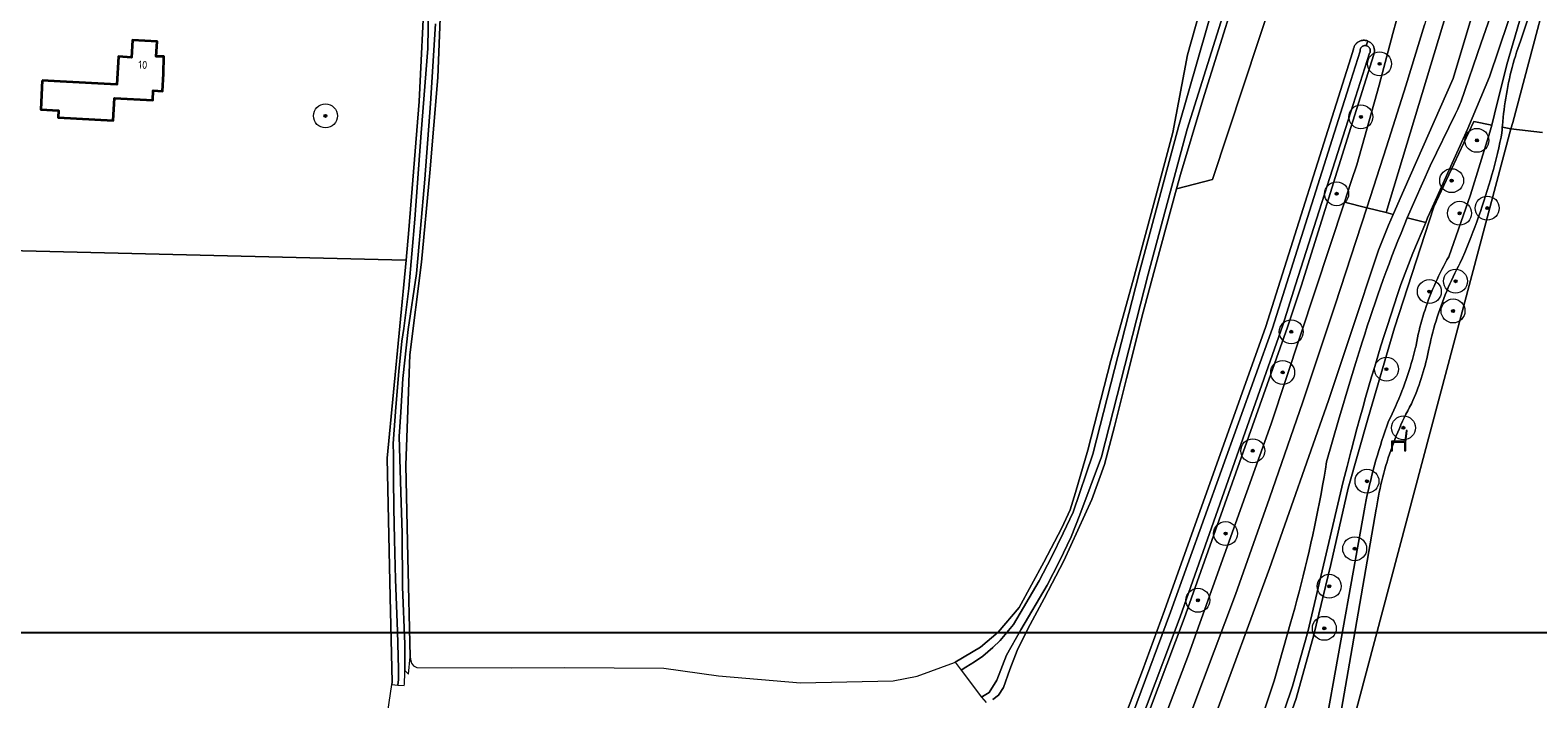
# Model space of a CAD drawing. Extents: x 154222 to 160093, y 456746 to 462495.
# Tile 26 of 254: x 156920 to 157172, y 460858 to 460970. Entities that reach past the tile are written whole.
import ezdxf
from ezdxf.enums import TextEntityAlignment as Align

# ---------------------------------------------------------------- set-up
doc = ezdxf.new("R2010")
doc.units = 0
doc.header["$LTSCALE"] = 0.75
doc.layers.get('0').update_dxf_attribs({"linetype": 'CONTINUOUS'})
doc.layers.get('DEFPOINTS').update_dxf_attribs({"linetype": 'CONTINUOUS'})
for name, color, linetype, lineweight in [('B-XX-GR-BEPLANTING_CULTUUR_BOSPLANTSOEN-GV', 252, 'CONTINUOUS', 18), ('B-XX-GR-BEPLANTING_CULTUUR_HEESTERS-GV', 252, 'CONTINUOUS', 18), ('B-XX-GR-BOOM-S', 252, 'CONTINUOUS', 25), ('B-XX-GR-GRAS-GV', 252, 'CONTINUOUS', 13), ('B-XX-IE-MEUBILAIR_WEGMEUBILAIR-S', 252, 'CONTINUOUS', 25), ('B-XX-OG-BEBOUWING-GV', 6, 'CONTINUOUS', 35), ('B-XX-OG-BEBOUWING-T18', 1, 'CONTINUOUS', 18), ('B-XX-OG-TERREIN_CULTUURSCHEIDING-GV', 252, 'CONTINUOUS', 18), ('B-XX-OG-TERREIN_ERF-GV', 252, 'CONTINUOUS', 18), ('B-XX-OG-TERREIN_ONBEGROEID-GV', 252, 'CONTINUOUS', 18), ('B-XX-OG-WATER_SLOOT-GV', 252, 'CONTINUOUS', 18), ('B-XX-VH-VERHARDING_ASFALT-GV', 252, 'CONTINUOUS', 18), ('B-XX-VH-VERHARDING_HALFVERHARDING-GV', 252, 'CONTINUOUS', 18)]:
    doc.layers.add(name, color=color, linetype=linetype, lineweight=lineweight)
doc.styles.add('NLCS-ISO-M-T18', font='NLCS-ISO.ttf', dxfattribs={"height": 1.8})

# ---------------------------------------------------------------- blocks, each defined once
blk = doc.blocks.new('SIE-WEG_ZITBANK-SO')
at = {"color": 0, "linetype": 'ByBlock', "lineweight": 18}
blk.add_lwpolyline([(-0.91, -1.63), (-0.91, -0.2), (1.09, -0.2), (1.09, -1.63), (1.29, -1.63), (1.29, -0.21), (1.54, 1.78), (1.33, 1.78), (1.11, 0), (-1.11, 0), (-1.11, -1.63)], close=True, dxfattribs=at)
blk = doc.blocks.new('SGR-BOOM_01-SO')
at = {"linetype": 'ByBlock', "lineweight": 18}
h = blk.add_hatch(color=0, dxfattribs=at)
h.dxf.hatch_style = 1
edge = h.paths.add_edge_path()
edge.add_arc((0, 0), 0.25, 0, 360)
at = {"color": 0, "linetype": 'ByBlock', "lineweight": 18}
for radius in [2, 0.25]:
    blk.add_circle((0, 0), radius, dxfattribs=at)

msp = doc.modelspace()

# ---------------------------------------------------------------- linework, layer by layer
at = {"layer": 'B-XX-GR-BEPLANTING_CULTUUR_BOSPLANTSOEN-GV'}
for points in [[(157135.301, 460848.855), (157140.441, 460877.398), (157142.783, 460890.407), (157142.856, 460890.788), (157143.024, 460891.627), (157143.199, 460892.464), (157143.383, 460893.299), (157143.573, 460894.132), (157143.772, 460894.964), (157143.979, 460895.794), (157144.193, 460896.621), (157144.415, 460897.447), (157144.645, 460898.271), (157144.882, 460899.092), (157145.127, 460899.911), (157145.38, 460900.728), (157145.641, 460901.543), (157145.909, 460902.355), (157146.184, 460903.164), (157146.467, 460903.971), (157146.758, 460904.775), (157147.062, 460905.396), (157147.359, 460906.021), (157147.649, 460906.65), (157147.931, 460907.281), (157148.206, 460907.916), (157148.474, 460908.554), (157148.734, 460909.195), (157148.987, 460909.839), (157149.232, 460910.486), (157149.47, 460911.136), (157149.701, 460911.788), (157149.924, 460912.443), (157150.139, 460913.101), (157150.346, 460913.761), (157150.546, 460914.423), (157150.739, 460915.088), (157150.923, 460915.754), (157151.1, 460916.423), (157151.269, 460917.094), (157151.294, 460917.195), (157151.355, 460917.533), (157151.47, 460918.129), (157151.593, 460918.724), (157151.723, 460919.318), (157151.862, 460919.909), (157152.008, 460920.499), (157152.162, 460921.087), (157152.323, 460921.672), (157152.493, 460922.256), (157152.67, 460922.837), (157152.854, 460923.416), (157153.046, 460923.992), (157153.246, 460924.566), (157153.453, 460925.137), (157153.668, 460925.705), (157153.89, 460926.271), (157154.12, 460926.833), (157154.357, 460927.393), (157154.602, 460927.949), (157154.853, 460928.502), (157155.112, 460929.051), (157155.378, 460929.598), (157155.652, 460930.14), (157155.932, 460930.679), (157156.22, 460931.214), (157156.514, 460931.746), (157156.816, 460932.273), (157160.447, 460942.637), (157163.707, 460953.123), (157163.999, 460954.257), (157161.014, 460954.871), (157154.336, 460940.644), (157147.731, 460920.41), (157143.365, 460905.355), (157140.009, 460893.608), (157137.123, 460880.829), (157134.251, 460869.087), (157131.291, 460858.456), (157112.987, 460806.78)], [(157140.441, 460853.082), (157167.227, 460953.661), (157165.802, 460953.953), (157165.779, 460953.959), (157165.748, 460953.485), (157165.721, 460953.01), (157165.566, 460952.268), (157165.37, 460951.368), (157165.166, 460950.47), (157164.955, 460949.574), (157164.736, 460948.679), (157164.508, 460947.786), (157164.274, 460946.896), (157164.031, 460946.007), (157163.781, 460945.121), (157163.523, 460944.237), (157163.258, 460943.355), (157162.984, 460942.475), (157162.704, 460941.598), (157162.415, 460940.723), (157162.119, 460939.851), (157161.816, 460938.981), (157161.505, 460938.114), (157161.186, 460937.25), (157160.86, 460936.389), (157160.526, 460935.53), (157160.185, 460934.675), (157159.837, 460933.822), (157159.481, 460932.973), (157159.118, 460932.126), (157158.747, 460931.283), (157158.44, 460930.701), (157158.139, 460930.116), (157157.847, 460929.528), (157157.561, 460928.935), (157157.282, 460928.339), (157157.011, 460927.74), (157156.747, 460927.138), (157156.49, 460926.533), (157156.24, 460925.924), (157155.999, 460925.312), (157155.764, 460924.698), (157155.537, 460924.081), (157155.318, 460923.461), (157155.106, 460922.838), (157154.902, 460922.213), (157154.705, 460921.585), (157154.516, 460920.955), (157154.334, 460920.323), (157154.161, 460919.689), (157153.995, 460919.052), (157153.837, 460918.414), (157153.686, 460917.774), (157153.544, 460917.132), (157153.52, 460917.021), (157153.496, 460916.896), (157153.385, 460916.339), (157153.267, 460915.784), (157153.141, 460915.23), (157153.007, 460914.679), (157152.865, 460914.129), (157152.715, 460913.581), (157152.558, 460913.036), (157152.393, 460912.493), (157152.22, 460911.952), (157152.04, 460911.414), (157151.852, 460910.878), (157151.657, 460910.345), (157151.454, 460909.815), (157151.244, 460909.287), (157151.026, 460908.763), (157150.801, 460908.242), (157150.569, 460907.724), (157150.26, 460907.142), (157149.958, 460906.557), (157149.664, 460905.968), (157149.376, 460905.375), (157149.096, 460904.779), (157148.823, 460904.18), (157148.557, 460903.577), (157148.299, 460902.972), (157148.048, 460902.363), (157147.804, 460901.751), (157147.568, 460901.136), (157147.339, 460900.518), (157147.118, 460899.898), (157146.905, 460899.275), (157146.698, 460898.649), (157146.5, 460898.021), (157146.309, 460897.391), (157146.126, 460896.758), (157145.951, 460896.124), (157145.783, 460895.487), (157145.623, 460894.848), (157145.471, 460894.207), (157145.327, 460893.564), (157145.19, 460892.92), (157145.062, 460892.274), (157144.941, 460891.627), (157144.828, 460890.978), (157144.723, 460890.328), (157144.685, 460890.081), (157140.441, 460865.638), (157137.32, 460847.666)]]:
    msp.add_lwpolyline(points, dxfattribs=at)
at = {"layer": 'B-XX-GR-BEPLANTING_CULTUUR_HEESTERS-GV'}
msp.add_lwpolyline([(157140.441, 461045.148), (157139.189, 461045.538), (157138.556, 461043.304), (157139.256, 461043.077), (157140.375, 461042.132), (157140.639, 461040.962), (157140.536, 461038.637), (157140.205, 461037.631), (157139.138, 461034.169), (157134.368, 461015.574), (157129.729, 461000), (157126.587, 460992.699), (157120.946, 460975.271), (157115.716, 460958.51), (157111.942, 460946.028), (157111.287, 460943.631), (157117.295, 460945.181), (157135.427, 461000), (157137.384, 461006.512), (157137.621, 461007.213), (157140.441, 461016.565), (157141.427, 461019.836), (157142.443, 461023.207), (157144.552, 461043.867)], close=True, dxfattribs=at)
at = {"layer": 'B-XX-GR-GRAS-GV'}
for points in [[(156988.437, 460979.321), (156987.729, 460962.268), (156986.398, 460946.287), (156985.028, 460931.355), (156983.087, 460915.908), (156982.395, 460897.473), (156982.731, 460881.997), (156983.119, 460865.426), (156983.205, 460864.746), (156983.337, 460864.329), (156983.696, 460863.901), (156984.222, 460863.617), (157000, 460863.56), (157008.951, 460863.598), (157025.557, 460863.494), (157034.663, 460862.225), (157048.401, 460861.054), (157063.894, 460861.407), (157067.901, 460862.179), (157074.15, 460864.476), (157074.243, 460864.53), (157078.502, 460867.011), (157081.473, 460869.513), (157084.98, 460873.675), (157089.121, 460881.255), (157092.079, 460886.974), (157093.504, 460889.992), (157094.37, 460892.867), (157096.446, 460899.949), (157100.282, 460914.919), (157104.053, 460928.347), (157107.821, 460942.406), (157110.656, 460953.064), (157113.098, 460966.032), (157118.08, 460983.632)], [(156966.38, 460709.783), (156967.455, 460727.659), (156969.192, 460747.135), (156971.062, 460773.384), (156971.487, 460778.361), (156972.234, 460787.111), (156973.844, 460805.347), (156974.293, 460811.924), (156974.937, 460821.339), (156976.788, 460838.622), (156980.043, 460860.785), (156980.098, 460861.163), (156979.788, 460875.368), (156979.28, 460898.602), (156982.468, 460931.735), (156982.329, 460931.738), (156874.733, 460934.345)]]:
    msp.add_lwpolyline(points, dxfattribs=at)
at = {"layer": 'B-XX-OG-BEBOUWING-GV'}
msp.add_lwpolyline([(156921.594, 460961.767), (156921.334, 460956.905), (156924.297, 460956.746), (156924.233, 460955.542), (156933.443, 460955.049), (156933.645, 460958.82), (156940.055, 460958.477), (156940.141, 460960.074), (156941.687, 460959.991), (156941.84, 460962.854), (156941.926, 460965.737), (156940.66, 460965.775), (156940.793, 460968.257), (156936.657, 460968.478), (156936.503, 460965.62), (156934.334, 460965.736), (156934.085, 460961.098), (156924.555, 460961.608)], close=True, dxfattribs=at)
at = {"layer": 'B-XX-OG-TERREIN_CULTUURSCHEIDING-GV'}
for points in [[(157174.787, 461020.986), (157168.829, 461000), (157163.455, 460981.861), (157157.57, 460962.092), (157149.329, 460943.41), (157147.54, 460939.373), (157146.734, 460937.554), (157145.081, 460933.38), (157140.441, 460919.458), (157136.711, 460908.268), (157126.857, 460880.147), (157117.303, 460854.316)], [(157135.427, 461000), (157117.295, 460945.181), (157111.287, 460943.631), (157107.861, 460931.092), (157105.718, 460923.029), (157102.92, 460911.916), (157100.916, 460903.923), (157099.222, 460897.542), (157097.106, 460891.72), (157092.448, 460881.477), (157089.178, 460875.16), (157086.393, 460870.107), (157084.655, 460866.493), (157083.405, 460863.266), (157082.365, 460860.285), (157081.528, 460859.022), (157080.585, 460858.248)], [(157112.987, 460806.78), (157131.291, 460858.456), (157134.251, 460869.087), (157137.123, 460880.829), (157140.009, 460893.608), (157143.365, 460905.355), (157147.731, 460920.41), (157154.336, 460940.644), (157161.014, 460954.871), (157163.999, 460954.257), (157164.481, 460956.13), (157166.552, 460964.398), (157169.699, 460975.364), (157174.967, 460990.259)], [(157113.464, 460819.138), (157127.594, 460861.392), (157129.927, 460869.497), (157130.314, 460870.844), (157130.693, 460872.193), (157131.065, 460873.545), (157131.429, 460874.898), (157131.785, 460876.254), (157132.133, 460877.611), (157132.474, 460878.971), (157132.807, 460880.332), (157133.132, 460881.695), (157133.45, 460883.06), (157133.759, 460884.427), (157134.061, 460885.796), (157134.355, 460887.166), (157134.641, 460888.538), (157134.919, 460889.912), (157135.19, 460891.287), (157135.452, 460892.664), (157135.707, 460894.042), (157135.954, 460895.422), (157136.193, 460896.803), (157136.391, 460897.986), (157138.368, 460904.951), (157140.441, 460911.887), (157141.277, 460914.592), (157142.128, 460917.292), (157142.355, 460918.027), (157142.769, 460919.345), (157143.19, 460920.66), (157143.618, 460921.973), (157144.055, 460923.284), (157144.499, 460924.591), (157144.95, 460925.897), (157145.409, 460927.199), (157145.876, 460928.499), (157146.35, 460929.796), (157146.832, 460931.091), (157147.321, 460932.383), (157147.817, 460933.671), (157148.321, 460934.957), (157148.833, 460936.24), (157149.352, 460937.52), (157149.878, 460938.797), (157153.7, 460947.504), (157157.865, 460956.053), (157158.311, 460956.97), (157158.75, 460957.89), (157158.865, 460958.135), (157162.259, 460968.042), (157170.579, 460991.97)], [(157175.403, 460988.154), (157168.791, 460968.335), (157168.574, 460967.715), (157168.364, 460967.093), (157168.162, 460966.468), (157167.968, 460965.841), (157167.781, 460965.211), (157167.602, 460964.58), (157167.431, 460963.946), (157167.267, 460963.31), (157167.111, 460962.672), (157166.963, 460962.032), (157166.823, 460961.391), (157166.69, 460960.747), (157166.566, 460960.103), (157166.449, 460959.457), (157166.34, 460958.809), (157166.239, 460958.16), (157166.146, 460957.51), (157166.061, 460956.859), (157165.984, 460956.207), (157165.914, 460955.554), (157165.853, 460954.9), (157165.8, 460954.246), (157165.779, 460953.959), (157165.802, 460953.953), (157167.227, 460953.661), (157167.516, 460954.747), (157176.315, 460987.789)], [(157168.325, 460976.267), (157163.614, 460962.359), (157160.001, 460953.7), (157156.899, 460946.826), (157153.603, 460939.531), (157153.281, 460938.784), (157152.962, 460938.036), (157150.832, 460932.871), (157148.813, 460927.661), (157148.239, 460925.954), (157147.672, 460924.245), (157147.113, 460922.532), (157146.562, 460920.818), (157146.018, 460919.101), (157145.481, 460917.382), (157144.953, 460915.66), (157144.432, 460913.936), (157143.919, 460912.209), (157143.413, 460910.481), (157142.915, 460908.75), (157142.425, 460907.017), (157141.942, 460905.282), (157141.468, 460903.545), (157141.001, 460901.805), (157140.541, 460900.064), (157140.441, 460899.68), (157139.805, 460897.205), (157139.184, 460894.726), (157133.228, 460869.604), (157130.687, 460860.522), (157116.432, 460818.317)], [(157103.648, 460840.367), (157113.317, 460865.736), (157127.092, 460904.335), (157139.354, 460941.39), (157140.441, 460944.674), (157140.568, 460945.059), (157141.429, 460947.653), (157145.185, 460960.994), (157147.49, 460969.587), (157148.077, 460971.848)], [(157101.92, 460853.504), (157105.598, 460863.119), (157109.287, 460873.134), (157126.218, 460920.601), (157140.441, 460965.564), (157140.892, 460966.991), (157140.911, 460967.094), (157140.941, 460967.209), (157140.978, 460967.322), (157141.023, 460967.432), (157141.074, 460967.538), (157141.133, 460967.641), (157141.199, 460967.74), (157141.271, 460967.834), (157141.35, 460967.923), (157141.434, 460968.006), (157141.524, 460968.084), (157141.619, 460968.155), (157141.718, 460968.22), (157141.821, 460968.278), (157141.929, 460968.329), (157142.039, 460968.373), (157142.152, 460968.409), (157142.267, 460968.437), (157142.384, 460968.458), (157142.502, 460968.47), (157142.62, 460968.475), (157142.739, 460968.472), (157142.857, 460968.46), (157142.974, 460968.441), (157143.09, 460968.414), (157143.203, 460968.379), (157143.281, 460968.35), (157143.296, 460968.344), (157143.404, 460968.296), (157143.509, 460968.24), (157143.609, 460968.177), (157143.706, 460968.108), (157143.797, 460968.033), (157143.883, 460967.951), (157143.964, 460967.864), (157144.038, 460967.771), (157144.106, 460967.674), (157144.167, 460967.573), (157144.222, 460967.467), (157144.269, 460967.358), (157144.308, 460967.247), (157144.34, 460967.132), (157144.365, 460967.016), (157144.381, 460966.899), (157144.389, 460966.78), (157144.39, 460966.662), (157144.382, 460966.543), (157144.367, 460966.426), (157144.343, 460966.31), (157144.312, 460966.195), (157144.273, 460966.083), (157140.441, 460953.865), (157132.124, 460927.35), (157129.832, 460920.494), (157112.594, 460871.801), (157094.045, 460822.712)]]:
    msp.add_lwpolyline(points, dxfattribs=at)
at = {"layer": 'B-XX-OG-TERREIN_ERF-GV'}
for points in [[(156874.733, 460934.345), (156982.329, 460931.738), (156982.468, 460931.735), (156982.876, 460936.809), (156984.619, 460958.228), (156985.569, 460977.666), (156985.52, 460978.095), (156985.124, 460978.809), (156984.539, 460979.248), (156961.416, 460980.449), (156960.676, 460980.53), (156959.65, 460980.861), (156959.005, 460981.264), (156958.394, 460981.954), (156958.218, 460982.269), (156954.575, 460982.602), (156952.162, 460982.822), (156945.067, 460983.469), (156931.616, 460984.697), (156928.201, 460984.99), (156918.131, 460985.801)], [(157172.522, 460953.03), (157167.227, 460953.661), (157140.441, 460853.082), (157134.901, 460832.282), (157116.965, 460765.335), (157116.395, 460763.988), (157116.427, 460764.034), (157116.513, 460764.138), (157116.612, 460764.232), (157116.721, 460764.315), (157116.839, 460764.387), (157116.966, 460764.445), (157117.098, 460764.489), (157117.236, 460764.519), (157117.376, 460764.535), (157117.517, 460764.536), (157161.249, 460756.739), (157179.679, 460753.757)]]:
    msp.add_lwpolyline(points, dxfattribs=at)
msp.add_lwpolyline([(156921.594, 460961.767), (156924.555, 460961.608), (156934.085, 460961.098), (156934.334, 460965.736), (156936.503, 460965.62), (156936.657, 460968.478), (156940.793, 460968.257), (156940.66, 460965.775), (156941.926, 460965.737), (156941.84, 460962.854), (156941.687, 460959.991), (156940.141, 460960.074), (156940.055, 460958.477), (156933.645, 460958.82), (156933.443, 460955.049), (156924.233, 460955.542), (156924.297, 460956.746), (156921.334, 460956.905)], close=True, dxfattribs=at)
at = {"layer": 'B-XX-OG-TERREIN_ONBEGROEID-GV'}
msp.add_lwpolyline([(157176.315, 460987.789), (157167.516, 460954.747), (157167.227, 460953.661), (157172.522, 460953.03)], dxfattribs=at)
at = {"layer": 'B-XX-OG-WATER_SLOOT-GV'}
for points in [[(157118.08, 460983.632), (157113.098, 460966.032), (157110.656, 460953.064), (157107.821, 460942.406), (157104.053, 460928.347), (157100.282, 460914.919), (157096.446, 460899.949), (157094.37, 460892.867), (157093.504, 460889.992), (157092.079, 460886.974), (157089.121, 460881.255), (157084.98, 460873.675), (157081.473, 460869.513), (157078.502, 460867.011), (157074.243, 460864.53), (157075.284, 460863.198), (157076.073, 460863.668), (157077.506, 460864.548), (157078.903, 460865.499), (157080.579, 460866.94), (157081.801, 460868.135), (157084.032, 460870.804), (157088.314, 460878.102), (157090.366, 460882.066), (157092.313, 460886.1), (157093.981, 460889.573), (157097.309, 460899.284), (157105.081, 460929.74), (157111.614, 460953.994), (157121.3, 460987.854)], [(157121.3, 460987.854), (157111.614, 460953.994), (157105.081, 460929.74), (157097.309, 460899.284), (157093.981, 460889.573), (157092.313, 460886.1), (157090.366, 460882.066), (157088.314, 460878.102), (157084.032, 460870.804), (157081.801, 460868.135), (157080.579, 460866.94), (157078.903, 460865.499), (157077.506, 460864.548), (157076.073, 460863.668), (157075.284, 460863.198), (157078.658, 460858.688), (157079.14, 460858.919), (157079.974, 460859.438), (157081.259, 460861.525), (157082.873, 460865.679), (157085.263, 460869.937), (157089.628, 460877.378), (157091.708, 460881.396), (157093.664, 460885.449), (157095.137, 460889.158), (157098.747, 460898.854), (157106.532, 460929.36), (157113.06, 460953.593), (157123.707, 460987.482)], [(157123.707, 460987.482), (157113.06, 460953.593), (157106.532, 460929.36), (157098.747, 460898.854), (157095.137, 460889.158), (157093.664, 460885.449), (157091.708, 460881.396), (157089.628, 460877.378), (157085.263, 460869.937), (157082.873, 460865.679), (157081.259, 460861.525), (157079.974, 460859.438), (157079.14, 460858.919), (157078.658, 460858.688), (157079.457, 460857.768)], [(156985.569, 460977.666), (156984.619, 460958.228), (156982.876, 460936.809), (156982.468, 460931.735), (156979.28, 460898.602), (156979.788, 460875.368), (156980.098, 460861.163), (156980.043, 460860.785), (156981.033, 460860.696), (156981.141, 460861.598), (156981.171, 460863.41), (156980.996, 460869.717), (156980.682, 460878.312), (156980.481, 460885.024), (156980.405, 460890.282), (156980.341, 460895.242), (156980.316, 460899.165), (156980.274, 460901.072), (156980.708, 460907.142), (156981.213, 460913.082), (156981.721, 460918.163), (156982.084, 460920.298), (156982.921, 460926.966), (156983.897, 460938.57), (156984.983, 460952.977), (156986.082, 460967.074), (156986.262, 460977.65)], [(156986.262, 460977.65), (156986.082, 460967.074), (156984.983, 460952.977), (156983.897, 460938.57), (156982.921, 460926.966), (156982.084, 460920.298), (156981.721, 460918.163), (156981.213, 460913.082), (156980.708, 460907.142), (156980.274, 460901.072), (156980.316, 460899.165), (156980.341, 460895.242), (156980.405, 460890.282), (156980.481, 460885.024), (156980.682, 460878.312), (156980.996, 460869.717), (156981.171, 460863.41), (156981.141, 460861.598), (156981.033, 460860.696), (156982.108, 460860.612), (156982.145, 460860.862), (156982.246, 460862.805), (156982.245, 460863.099), (156982.219, 460867.527), (156981.854, 460877.088), (156981.801, 460886.102), (156981.565, 460892.945), (156981.284, 460902.256), (156981.557, 460906.323), (156981.873, 460911.916), (156982.788, 460920.146), (156984.177, 460929.462), (156984.856, 460937), (156985.556, 460945.229), (156986.529, 460957.93), (156987.332, 460971.239)], [(156987.332, 460971.239), (156986.529, 460957.93), (156985.556, 460945.229), (156984.856, 460937), (156984.177, 460929.462), (156982.788, 460920.146), (156981.873, 460911.916), (156981.557, 460906.323), (156981.284, 460902.256), (156981.565, 460892.945), (156981.801, 460886.102), (156981.854, 460877.088), (156982.219, 460867.527), (156982.245, 460863.099), (156982.699, 460862.635), (156982.843, 460862.519), (156983.119, 460865.426), (156982.731, 460881.997), (156982.395, 460897.473), (156983.087, 460915.908), (156985.028, 460931.355), (156986.398, 460946.287), (156987.729, 460962.268), (156988.437, 460979.321)], [(157080.585, 460858.248), (157081.528, 460859.022), (157082.365, 460860.285), (157083.405, 460863.266), (157084.655, 460866.493), (157086.393, 460870.107), (157089.178, 460875.16), (157092.448, 460881.477), (157097.106, 460891.72), (157099.222, 460897.542), (157100.916, 460903.923), (157102.92, 460911.916), (157105.718, 460923.029), (157107.861, 460931.092), (157111.287, 460943.631), (157111.942, 460946.028), (157115.716, 460958.51), (157120.946, 460975.271)], [(157094.045, 460822.712), (157112.594, 460871.801), (157129.832, 460920.494), (157132.124, 460927.35), (157140.441, 460953.865), (157144.273, 460966.083), (157144.312, 460966.195), (157144.343, 460966.31), (157144.367, 460966.426), (157144.382, 460966.543), (157144.39, 460966.662), (157144.389, 460966.78), (157144.381, 460966.899), (157144.365, 460967.016), (157144.34, 460967.132), (157144.308, 460967.247), (157144.269, 460967.358), (157144.222, 460967.467), (157144.167, 460967.573), (157144.106, 460967.674), (157144.038, 460967.771), (157143.964, 460967.864), (157143.883, 460967.951), (157143.797, 460968.033), (157143.706, 460968.108), (157143.609, 460968.177), (157143.509, 460968.24), (157143.404, 460968.296), (157143.296, 460968.344), (157143.281, 460968.35), (157142.978, 460967.584), (157143.059, 460967.566), (157143.138, 460967.541), (157143.214, 460967.508), (157143.287, 460967.468), (157143.355, 460967.421), (157143.419, 460967.368), (157143.477, 460967.309), (157143.53, 460967.244), (157143.576, 460967.175), (157143.615, 460967.102), (157143.647, 460967.025), (157143.671, 460966.946), (157143.688, 460966.865), (157143.696, 460966.782), (157143.697, 460966.699), (157143.69, 460966.616), (157143.674, 460966.535), (157143.651, 460966.455), (157143.621, 460966.378), (157143.583, 460966.304), (157140.441, 460956.502), (157131.173, 460927.595), (157129.08, 460920.853), (157111.893, 460872.122), (157100.638, 460842.251)], [(157099.011, 460842.555), (157110.263, 460872.852), (157127.32, 460920.331), (157140.441, 460961.766), (157141.982, 460966.634), (157141.977, 460966.71), (157141.978, 460966.793), (157141.988, 460966.875), (157142.006, 460966.956), (157142.031, 460967.035), (157142.064, 460967.112), (157142.104, 460967.184), (157142.15, 460967.253), (157142.204, 460967.317), (157142.263, 460967.375), (157142.327, 460967.427), (157142.396, 460967.473), (157142.469, 460967.512), (157142.546, 460967.544), (157142.626, 460967.568), (157142.707, 460967.585), (157142.789, 460967.594), (157142.872, 460967.594), (157142.955, 460967.587), (157142.978, 460967.584), (157143.281, 460968.35), (157143.203, 460968.379), (157143.09, 460968.414), (157142.974, 460968.441), (157142.857, 460968.46), (157142.739, 460968.472), (157142.62, 460968.475), (157142.502, 460968.47), (157142.384, 460968.458), (157142.267, 460968.437), (157142.152, 460968.409), (157142.039, 460968.373), (157141.929, 460968.329), (157141.821, 460968.278), (157141.718, 460968.22), (157141.619, 460968.155), (157141.524, 460968.084), (157141.434, 460968.006), (157141.35, 460967.923), (157141.271, 460967.834), (157141.199, 460967.74), (157141.133, 460967.641), (157141.074, 460967.538), (157141.023, 460967.432), (157140.978, 460967.322), (157140.941, 460967.209), (157140.911, 460967.094), (157140.892, 460966.991), (157140.441, 460965.564), (157126.218, 460920.601), (157109.287, 460873.134), (157105.598, 460863.119), (157101.92, 460853.504)], [(157100.638, 460842.251), (157111.893, 460872.122), (157129.08, 460920.853), (157131.173, 460927.595), (157140.441, 460956.502), (157143.583, 460966.304), (157143.621, 460966.378), (157143.651, 460966.455), (157143.674, 460966.535), (157143.69, 460966.616), (157143.697, 460966.699), (157143.696, 460966.782), (157143.688, 460966.865), (157143.671, 460966.946), (157143.647, 460967.025), (157143.615, 460967.102), (157143.576, 460967.175), (157143.53, 460967.244), (157143.477, 460967.309), (157143.419, 460967.368), (157143.355, 460967.421), (157143.287, 460967.468), (157143.214, 460967.508), (157143.138, 460967.541), (157143.059, 460967.566), (157142.978, 460967.584), (157142.955, 460967.587), (157142.872, 460967.594), (157142.789, 460967.594), (157142.707, 460967.585), (157142.626, 460967.568), (157142.546, 460967.544), (157142.469, 460967.512), (157142.396, 460967.473), (157142.327, 460967.427), (157142.263, 460967.375), (157142.204, 460967.317), (157142.15, 460967.253), (157142.104, 460967.184), (157142.064, 460967.112), (157142.031, 460967.035), (157142.006, 460966.956), (157141.988, 460966.875), (157141.978, 460966.793), (157141.977, 460966.71), (157141.982, 460966.634), (157140.441, 460961.766), (157127.32, 460920.331), (157110.263, 460872.852), (157099.011, 460842.555)]]:
    msp.add_lwpolyline(points, dxfattribs=at)
at = {"layer": 'B-XX-VH-VERHARDING_ASFALT-GV'}
for points in [[(157174.119, 461031.701), (157170.567, 461032.621), (157169.79, 461029.781), (157167.009, 461019.836), (157161.395, 461000), (157155.893, 460981.304), (157152.782, 460971.068), (157149.62, 460960.848), (157146.407, 460950.643), (157143.144, 460940.455), (157146.324, 460939.672), (157164.553, 461000), (157164.558, 461000.017)], [(157178.859, 461030.374), (157174.119, 461031.701), (157164.558, 461000.017), (157164.553, 461000), (157146.324, 460939.672), (157147.54, 460939.373), (157149.329, 460943.41), (157157.57, 460962.092), (157163.455, 460981.861), (157168.829, 461000), (157174.787, 461020.986), (157175.888, 461024.772), (157176.558, 461026.691), (157177.327, 461028.5), (157178.398, 461030.175), (157178.429, 461030.217), (157178.47, 461030.261), (157178.516, 461030.299), (157178.568, 461030.33), (157178.623, 461030.355), (157178.68, 461030.371), (157178.74, 461030.38), (157178.8, 461030.381)], [(157143.144, 460940.455), (157139.354, 460941.39), (157127.092, 460904.335), (157113.317, 460865.736), (157103.648, 460840.367), (157094.408, 460816.751), (157086.235, 460796.868), (157080.139, 460782.178), (157066.657, 460750), (157046.449, 460704.547), (157045.534, 460702.422), (157045.775, 460702.293), (157049.208, 460700.818), (157071.184, 460749.977), (157075.558, 460761.247), (157087.512, 460789.665), (157099.094, 460818.237), (157110.301, 460846.958), (157121.132, 460875.823), (157126.827, 460891.915), (157132.394, 460908.052), (157137.833, 460924.232)]]:
    msp.add_lwpolyline(points, close=True, dxfattribs=at)
for points in [[(157173.483, 461000), (157170.579, 460991.97), (157162.259, 460968.042), (157158.865, 460958.135), (157158.75, 460957.89), (157158.311, 460956.97), (157157.865, 460956.053), (157153.7, 460947.504), (157149.878, 460938.797), (157152.962, 460938.036), (157153.281, 460938.784), (157153.603, 460939.531), (157156.899, 460946.826), (157160.001, 460953.7), (157163.614, 460962.359), (157168.325, 460976.267), (157173.422, 460991.149)], [(157148.077, 460971.848), (157147.49, 460969.587), (157145.185, 460960.994), (157141.429, 460947.653), (157140.568, 460945.059), (157140.441, 460944.674), (157139.354, 460941.39), (157143.144, 460940.455), (157146.407, 460950.643), (157149.62, 460960.848), (157152.782, 460971.068)], [(157117.303, 460854.316), (157126.857, 460880.147), (157136.711, 460908.268), (157140.441, 460919.458), (157145.081, 460933.38), (157146.734, 460937.554), (157147.54, 460939.373), (157146.324, 460939.672), (157143.144, 460940.455), (157137.833, 460924.232), (157132.394, 460908.052), (157126.827, 460891.915), (157121.132, 460875.823), (157110.301, 460846.958)], [(157116.432, 460818.317), (157130.687, 460860.522), (157133.228, 460869.604), (157139.184, 460894.726), (157139.805, 460897.205), (157140.441, 460899.68), (157140.541, 460900.064), (157141.001, 460901.805), (157141.468, 460903.545), (157141.942, 460905.282), (157142.425, 460907.017), (157142.915, 460908.75), (157143.413, 460910.481), (157143.919, 460912.209), (157144.432, 460913.936), (157144.953, 460915.66), (157145.481, 460917.382), (157146.018, 460919.101), (157146.562, 460920.818), (157147.113, 460922.532), (157147.672, 460924.245), (157148.239, 460925.954), (157148.813, 460927.661), (157150.832, 460932.871), (157152.962, 460938.036), (157149.878, 460938.797), (157149.352, 460937.52), (157148.833, 460936.24), (157148.321, 460934.957), (157147.817, 460933.671), (157147.321, 460932.383), (157146.832, 460931.091), (157146.35, 460929.796), (157145.876, 460928.499), (157145.409, 460927.199), (157144.95, 460925.897), (157144.499, 460924.591), (157144.055, 460923.284), (157143.618, 460921.973), (157143.19, 460920.66), (157142.769, 460919.345), (157142.355, 460918.027), (157142.128, 460917.292), (157141.277, 460914.592), (157140.441, 460911.887), (157138.368, 460904.951), (157136.391, 460897.986), (157136.193, 460896.803), (157135.954, 460895.422), (157135.707, 460894.042), (157135.452, 460892.664), (157135.19, 460891.287), (157134.919, 460889.912), (157134.641, 460888.538), (157134.355, 460887.166), (157134.061, 460885.796), (157133.759, 460884.427), (157133.45, 460883.06), (157133.132, 460881.695), (157132.807, 460880.332), (157132.474, 460878.971), (157132.133, 460877.611), (157131.785, 460876.254), (157131.429, 460874.898), (157131.065, 460873.545), (157130.693, 460872.193), (157130.314, 460870.844), (157129.927, 460869.497), (157127.594, 460861.392), (157113.464, 460819.138)]]:
    msp.add_lwpolyline(points, dxfattribs=at)
at = {"layer": 'B-XX-VH-VERHARDING_HALFVERHARDING-GV'}
for points in [[(157137.32, 460847.666), (157140.441, 460865.638), (157144.685, 460890.081), (157144.723, 460890.328), (157144.828, 460890.978), (157144.941, 460891.627), (157145.062, 460892.274), (157145.19, 460892.92), (157145.327, 460893.564), (157145.471, 460894.207), (157145.623, 460894.848), (157145.783, 460895.487), (157145.951, 460896.124), (157146.126, 460896.758), (157146.309, 460897.391), (157146.5, 460898.021), (157146.698, 460898.649), (157146.905, 460899.275), (157147.118, 460899.898), (157147.339, 460900.518), (157147.568, 460901.136), (157147.804, 460901.751), (157148.048, 460902.363), (157148.299, 460902.972), (157148.557, 460903.577), (157148.823, 460904.18), (157149.096, 460904.779), (157149.376, 460905.375), (157149.664, 460905.968), (157149.958, 460906.557), (157150.26, 460907.142), (157150.569, 460907.724), (157150.801, 460908.242), (157151.026, 460908.763), (157151.244, 460909.287), (157151.454, 460909.815), (157151.657, 460910.345), (157151.852, 460910.878), (157152.04, 460911.414), (157152.22, 460911.952), (157152.393, 460912.493), (157152.558, 460913.036), (157152.715, 460913.581), (157152.865, 460914.129), (157153.007, 460914.679), (157153.141, 460915.23), (157153.267, 460915.784), (157153.385, 460916.339), (157153.496, 460916.896), (157153.52, 460917.021), (157153.544, 460917.132), (157153.686, 460917.774), (157153.837, 460918.414), (157153.995, 460919.052), (157154.161, 460919.689), (157154.334, 460920.323), (157154.516, 460920.955), (157154.705, 460921.585), (157154.902, 460922.213), (157155.106, 460922.838), (157155.318, 460923.461), (157155.537, 460924.081), (157155.764, 460924.698), (157155.999, 460925.312), (157156.24, 460925.924), (157156.49, 460926.533), (157156.747, 460927.138), (157157.011, 460927.74), (157157.282, 460928.339), (157157.561, 460928.935), (157157.847, 460929.528), (157158.139, 460930.116), (157158.44, 460930.701), (157158.747, 460931.283), (157159.118, 460932.126), (157159.481, 460932.973), (157159.837, 460933.822), (157160.185, 460934.675), (157160.526, 460935.53), (157160.86, 460936.389), (157161.186, 460937.25), (157161.505, 460938.114), (157161.816, 460938.981), (157162.119, 460939.851), (157162.415, 460940.723), (157162.704, 460941.598), (157162.984, 460942.475), (157163.258, 460943.355), (157163.523, 460944.237), (157163.781, 460945.121), (157164.031, 460946.007), (157164.274, 460946.896), (157164.508, 460947.786), (157164.736, 460948.679), (157164.955, 460949.574), (157165.166, 460950.47), (157165.37, 460951.368), (157165.566, 460952.268), (157165.721, 460953.01), (157165.748, 460953.485), (157165.779, 460953.959), (157165.8, 460954.246), (157165.853, 460954.9), (157165.914, 460955.554), (157165.984, 460956.207), (157166.061, 460956.859), (157166.146, 460957.51), (157166.239, 460958.16), (157166.34, 460958.809), (157166.449, 460959.457), (157166.566, 460960.103), (157166.69, 460960.747), (157166.823, 460961.391), (157166.963, 460962.032), (157167.111, 460962.672), (157167.267, 460963.31), (157167.431, 460963.946), (157167.602, 460964.58), (157167.781, 460965.211), (157167.968, 460965.841), (157168.162, 460966.468), (157168.364, 460967.093), (157168.574, 460967.715), (157168.791, 460968.335), (157175.403, 460988.154)], [(157169.699, 460975.364), (157166.552, 460964.398), (157164.481, 460956.13), (157163.999, 460954.257), (157163.707, 460953.123), (157160.447, 460942.637), (157156.816, 460932.273), (157156.514, 460931.746), (157156.22, 460931.214), (157155.932, 460930.679), (157155.652, 460930.14), (157155.378, 460929.598), (157155.112, 460929.051), (157154.853, 460928.502), (157154.602, 460927.949), (157154.357, 460927.393), (157154.12, 460926.833), (157153.89, 460926.271), (157153.668, 460925.705), (157153.453, 460925.137), (157153.246, 460924.566), (157153.046, 460923.992), (157152.854, 460923.416), (157152.67, 460922.837), (157152.493, 460922.256), (157152.323, 460921.672), (157152.162, 460921.087), (157152.008, 460920.499), (157151.862, 460919.909), (157151.723, 460919.318), (157151.593, 460918.724), (157151.47, 460918.129), (157151.355, 460917.533), (157151.294, 460917.195), (157151.269, 460917.094), (157151.1, 460916.423), (157150.923, 460915.754), (157150.739, 460915.088), (157150.546, 460914.423), (157150.346, 460913.761), (157150.139, 460913.101), (157149.924, 460912.443), (157149.701, 460911.788), (157149.47, 460911.136), (157149.232, 460910.486), (157148.987, 460909.839), (157148.734, 460909.195), (157148.474, 460908.554), (157148.206, 460907.916), (157147.931, 460907.281), (157147.649, 460906.65), (157147.359, 460906.021), (157147.062, 460905.396), (157146.758, 460904.775), (157146.467, 460903.971), (157146.184, 460903.164), (157145.909, 460902.355), (157145.641, 460901.543), (157145.38, 460900.728), (157145.127, 460899.911), (157144.882, 460899.092), (157144.645, 460898.271), (157144.415, 460897.447), (157144.193, 460896.621), (157143.979, 460895.794), (157143.772, 460894.964), (157143.573, 460894.132), (157143.383, 460893.299), (157143.199, 460892.464), (157143.024, 460891.627), (157142.856, 460890.788), (157142.783, 460890.407), (157140.441, 460877.398), (157135.301, 460848.855)]]:
    msp.add_lwpolyline(points, dxfattribs=at)
at = {"layer": 'DEFPOINTS'}
msp.add_lwpolyline([(156719.928, 460869.464), (157344.431, 460869.464), (157344.431, 461220.065), (156719.928, 461220.065)], close=True, dxfattribs=at)

# ---------------------------------------------------------------- block references
at = {"layer": 'B-XX-GR-BOOM-S'}
for p in [(157145.244, 460964.535), (156968.948, 460955.833), (157142.124, 460955.675), (157161.523, 460951.742), (157157.3, 460945.01), (157138.064, 460942.822), (157163.251, 460940.417), (157158.623, 460939.554), (157157.948, 460928.193), (157153.569, 460926.462), (157157.532, 460923.226), (157130.478, 460919.748), (157129.041, 460912.942), (157146.403, 460913.495), (157149.244, 460903.69), (157124.042, 460899.858), (157143.138, 460894.758), (157119.497, 460886.007), (157141.087, 460883.479), (157114.867, 460874.861), (157136.825, 460877.202), (157136.003, 460870.17)]:
    msp.add_blockref('SGR-BOOM_01-SO', p, dxfattribs=at)
at = {"layer": 'B-XX-IE-MEUBILAIR_WEGMEUBILAIR-S'}
msp.add_blockref('SIE-WEG_ZITBANK-SO', (157148.347, 460901.477), dxfattribs=at)

# ---------------------------------------------------------------- texts
at = {"layer": 'B-XX-OG-BEBOUWING-T18', "style": 'NLCS-ISO-M-T18'}
msp.add_text('10', height=1.35, rotation=356.9, dxfattribs=at).set_placement((156938.397, 460964.379), align=Align.MIDDLE_CENTER)

doc.saveas('drawing.dxf')
